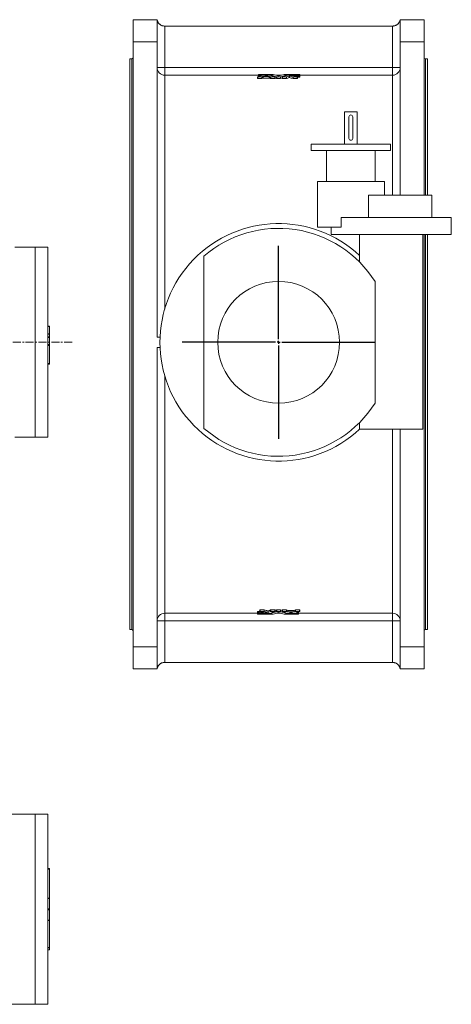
# Model space of a CAD drawing. Header units: millimetres. Extents: x -816 to 1206, y -323 to 1355.
# Tile 5 of 5: x 524 to 1206, y -200 to 1355. Entities that reach past the tile are written whole.
import ezdxf

# ---------------------------------------------------------------- set-up
doc = ezdxf.new("R2010")
doc.units = ezdxf.units.MM
doc.linetypes.add('CENTERX2', pattern=[20.32, 12.7, -2.54, 2.54, -2.54])
doc.layers.add('FORMAT', color=7, linetype='Continuous')

# ---------------------------------------------------------------- blocks, each defined once
blk = doc.blocks.new('SW_CENTERMARKSYMBOL_1')
at = {"layer": 'FORMAT', "color": 0}
for p, q in [((0, 5), (0, 152.5)), ((-5, 0), (-152.5, 0)), ((0, 0), (-2.5, 0)), ((0, 0), (0, 2.5)), ((0, 0), (0, -2.5)), ((0, 0), (2.5, 0)), ((5, 0), (152.5, 0)), ((0, -5), (0, -152.5))]:
    blk.add_line(p, q, dxfattribs=at)

msp = doc.modelspace()

# ---------------------------------------------------------------- linework, layer by layer
at = {"color": 7, "linetype": 'Continuous', "lineweight": 15}
for p, q in [((703.4, 1355), (741.4, 1355)), ((703.4, 1320.2), (703.4, 1355)), ((741.4, 1355), (741.4, 1320.2)), ((1125.4, 1355), (1163.4, 1355)), ((1125.4, 1320.2), (1125.4, 1355)), ((1163.4, 1355), (1163.4, 1320.2)), ((753.2, 1345), (753.4, 1345)), ((1113.4, 1345), (753.4, 1345)), ((1113.4, 1345), (1113.6, 1345)), ((703.4, 364.7), (703.4, 1320.2)), ((741.4, 853.5), (741.4, 1320.2)), ((1125.4, 1077.7), (1125.4, 1320.2)), ((1163.4, 1077.7), (1163.4, 1320.2)), ((701.4, 1293), (698.4, 1293)), ((698.4, 842.5), (698.4, 1293)), ((1168.4, 1293), (1165.4, 1293)), ((1168.4, 1077.7), (1168.4, 1293)), ((900, 1264.5), (900, 1262.1)), ((900.3, 1262), (900.3, 1264.5)), ((900.3, 1264.5), (906.7, 1264.5)), ((900.3, 1262), (906.7, 1262)), ((901.8, 1268), (901.8, 1268.6)), ((901.8, 1267.7), (901.8, 1268)), ((901.8, 1266.9), (901.8, 1267.6)), ((901.8, 1265.2), (901.8, 1266.9)), ((924.3, 1268.6), (902.1, 1268.6)), ((902.1, 1267.9), (920, 1267.9)), ((902.1, 1267.6), (902.1, 1267.9)), ((918.4, 1267.6), (902.1, 1267.6)), ((902.1, 1266.9), (905.9, 1266.9)), ((902.1, 1265.4), (902.1, 1266.9)), ((905.9, 1266.7), (905.9, 1266.9)), ((906.7, 1262), (906.7, 1264.5)), ((907, 1262.1), (907, 1264.5)), ((908.7, 1262.7), (908.7, 1265.2)), ((909, 1265.2), (918.7, 1265.2)), ((909, 1262.8), (909, 1265.2)), ((909, 1262.8), (918.7, 1262.8)), ((911.8, 1266.1), (915.9, 1266.1)), ((913.5, 1266.1), (913.5, 1266.9)), ((914.1, 1266.1), (914.1, 1266.9)), ((918.7, 1262.8), (918.7, 1265.2)), ((919, 1262.7), (919, 1265.2)), ((920, 1267.2), (920, 1267.9)), ((920.3, 1267.1), (920.3, 1267.9)), ((920.7, 1262.1), (920.7, 1264.5)), ((921, 1264.5), (927.3, 1264.5)), ((921, 1262), (921, 1264.5)), ((921, 1262), (927.3, 1262)), ((927.3, 1262), (927.3, 1264.5)), ((927.7, 1262.1), (927.7, 1264.5)), ((927.7, 1263.1), (930.3, 1262.1)), ((930.3, 1262.1), (930.3, 1264.5)), ((930.6, 1264.5), (936.2, 1264.5)), ((930.6, 1262), (930.6, 1264.5)), ((930.6, 1262), (936.2, 1262)), ((936.2, 1262), (936.2, 1264.5)), ((936.5, 1262.1), (936.5, 1264.5)), ((936.5, 1262.1), (939.1, 1263.1)), ((939.1, 1264.5), (939.1, 1262.1)), ((939.5, 1262), (939.5, 1264.5)), ((939.5, 1264.5), (945.8, 1264.5)), ((939.5, 1262), (945.8, 1262)), ((966.4, 1268.6), (942.5, 1268.6)), ((945.8, 1262), (945.8, 1264.5)), ((946.1, 1262.1), (946.1, 1264.5)), ((946.5, 1267.1), (946.5, 1267.9)), ((946.8, 1267.9), (966.4, 1267.9)), ((946.8, 1267.2), (946.8, 1267.9)), ((954.8, 1267.6), (948.4, 1267.6)), ((949.8, 1263.5), (949.8, 1265.9)), ((950.4, 1263.5), (950.4, 1265.9)), ((955.1, 1266.7), (955.1, 1267.6)), ((955.1, 1266.7), (955.1, 1267.6)), ((956.2, 1262.1), (956.2, 1264.5)), ((956.5, 1264.5), (962.8, 1264.5)), ((956.5, 1262), (956.5, 1264.5)), ((956.5, 1262), (962.8, 1262)), ((957.7, 1265.9), (957.7, 1266)), ((966.4, 1267.6), (960.3, 1267.6)), ((962.8, 1262), (962.8, 1264.5)), ((963.2, 1262.1), (963.2, 1264.5)), ((964.3, 1264.3), (964.3, 1266.8)), ((964.6, 1266.9), (966.4, 1266.9)), ((964.6, 1264.4), (964.6, 1266.9)), ((964.6, 1264.4), (966.4, 1264.4)), ((966.4, 1267.6), (966.4, 1267.9)), ((966.4, 1264.4), (966.4, 1266.9)), ((966.8, 1268), (966.8, 1268.6)), ((966.8, 1267.7), (966.8, 1268)), ((966.8, 1266.9), (966.8, 1267.6)), ((966.8, 1264.4), (966.8, 1266.9)), ((1037.4, 1209.5), (1037.4, 1158.5)), ((1057.4, 1209.5), (1037.4, 1209.5)), ((1044.4, 1201.5), (1044.4, 1167.5)), ((1050.4, 1167.5), (1050.4, 1201.5)), ((1057.4, 1158.5), (1057.4, 1209.5)), ((984.9, 1158.5), (984.9, 1148.5)), ((1109.9, 1158.5), (984.9, 1158.5)), ((1109.9, 1148.5), (1109.9, 1158.5)), ((1109.9, 1148.5), (984.9, 1148.5)), ((1008.9, 1148.5), (1008.9, 1099.5)), ((1085.9, 1099.5), (1085.9, 1148.5)), ((994.9, 1027.5), (994.9, 1099.5)), ((994.9, 1099.5), (1100.9, 1099.5)), ((1100.9, 1077.7), (1100.9, 1099.5)), ((1075.3, 1042.5), (1075.3, 1077.7)), ((1075.3, 1077.7), (1175.2, 1077.7)), ((1175.2, 1042.5), (1175.2, 1077.7)), ((1032.4, 1042.5), (1032.4, 1027.5)), ((1032.4, 1042.5), (1206.2, 1042.5)), ((1206.2, 1015.5), (1206.2, 1042.5)), ((994.9, 1027.5), (1032.4, 1027.5)), ((1016.2, 1027.5), (1016.2, 1015.5)), ((1016.2, 1015.5), (1206.2, 1015.5)), ((1061.2, 1015.5), (1061.2, 972.2)), ((1161.2, 708.5), (1161.2, 1015.5)), ((1163.4, 364.7), (1163.4, 1015.5)), ((1168.4, 842.5), (1168.4, 1015.5)), ((548.7, 995.5), (516.7, 995.5)), ((568.7, 995.5), (548.7, 995.5)), ((568.7, 995.5), (568.7, 695.5)), ((815.4, 981.4), (815.4, 709.5)), ((1085.7, 941.4), (1085.7, 749.5)), ((568.7, 871), (571.2, 871)), ((571.2, 871), (571.2, 870.4)), ((568.7, 858.5), (571.2, 858.5)), ((571.2, 870.4), (571.2, 859.1)), ((571.2, 859.1), (571.2, 858.5)), ((571.2, 858.5), (571.2, 858.1)), ((571.2, 858.1), (571.2, 853.9)), ((568.7, 853.9), (571.2, 853.9)), ((568.7, 841.4), (571.2, 841.4)), ((571.2, 853.9), (571.2, 853.3)), ((571.2, 853.3), (571.2, 842)), ((571.2, 842), (571.2, 841.4)), ((571.2, 841.4), (571.2, 840.5)), ((571.2, 840.5), (571.2, 811.9)), ((698.4, 392), (698.4, 842.5)), ((746.1, 853.5), (741.4, 853.5)), ((1168.4, 392), (1168.4, 842.5)), ((741.4, 364.7), (741.4, 837.5)), ((746.1, 837.5), (741.4, 837.5)), ((568.7, 811), (571.2, 811)), ((571.2, 811.9), (571.2, 811)), ((1061.2, 718.7), (1061.2, 708.5)), ((1061.2, 708.5), (1161.2, 708.5)), ((1125.4, 364.7), (1125.4, 708.5)), ((516.7, 695.5), (548.7, 695.5)), ((548.7, 695.5), (568.7, 695.5)), ((900, 420.5), (900, 418.1)), ((902.2, 420.6), (900.3, 420.6)), ((900.3, 420.6), (900.3, 418.1)), ((902.2, 420.6), (902.2, 418.1)), ((902.5, 420.6), (902.5, 418.1)), ((903.6, 422.9), (903.6, 420.4)), ((910.3, 422.9), (904, 422.9)), ((904, 422.9), (904, 420.5)), ((910.3, 420.5), (904, 420.5)), ((910.3, 422.9), (910.3, 420.5)), ((910.6, 422.9), (910.6, 420.4)), ((916.4, 421.5), (916.4, 419)), ((917, 421.5), (917, 419)), ((920.7, 422.9), (920.7, 420.4)), ((927.3, 422.9), (921, 422.9)), ((921, 422.9), (921, 420.5)), ((927.3, 420.5), (921, 420.5)), ((927.3, 422.9), (927.3, 420.5)), ((927.7, 420.4), (927.7, 422.9)), ((930.3, 422.9), (927.7, 421.9)), ((930.3, 422.9), (930.3, 420.4)), ((936.2, 422.9), (930.6, 422.9)), ((930.6, 422.9), (930.6, 420.5)), ((936.2, 420.5), (930.6, 420.5)), ((936.2, 422.9), (936.2, 420.5)), ((939.1, 421.9), (936.5, 422.9)), ((936.5, 422.9), (936.5, 420.4)), ((939.1, 422.9), (939.1, 420.4)), ((945.8, 422.9), (939.5, 422.9)), ((939.5, 422.9), (939.5, 420.5)), ((945.8, 420.5), (939.5, 420.5)), ((945.8, 422.9), (945.8, 420.5)), ((946.1, 422.9), (946.1, 420.4)), ((947.8, 422.2), (947.8, 419.7)), ((957.8, 422.2), (948.1, 422.2)), ((948.1, 422.2), (948.1, 419.7)), ((957.8, 422.2), (957.8, 419.7)), ((958.1, 422.2), (958.1, 419.7)), ((959.8, 422.9), (959.8, 420.4)), ((966.4, 422.9), (960.1, 422.9)), ((960.1, 422.9), (960.1, 420.5)), ((966.4, 420.5), (960.1, 420.5)), ((966.4, 422.9), (966.4, 420.5)), ((966.8, 420.4), (966.8, 422.9)), ((900, 417.3), (900, 418.1)), ((900, 417.3), (900, 417)), ((900, 416.4), (900, 417)), ((902.2, 418.1), (900.3, 418.1)), ((900.3, 417.3), (906.5, 417.3)), ((900.3, 417.3), (900.3, 417)), ((920, 417), (900.3, 417)), ((900.3, 416.4), (924.3, 416.4)), ((909.1, 419.1), (909.1, 418.9)), ((911.7, 418.2), (911.7, 417.3)), ((911.7, 418.2), (911.7, 417.4)), ((912, 417.3), (918.4, 417.3)), ((920, 417.7), (920, 417)), ((920.3, 417.8), (920.3, 417.1)), ((942.5, 416.4), (964.7, 416.4)), ((946.5, 417.8), (946.5, 417.1)), ((946.8, 417.7), (946.8, 417)), ((964.7, 417), (946.8, 417)), ((957.8, 419.7), (948.1, 419.7)), ((948.4, 417.3), (964.7, 417.3)), ((955, 418.8), (950.9, 418.8)), ((952.7, 418.8), (952.7, 418.1)), ((953.3, 418.8), (953.3, 418.1)), ((960.9, 418.3), (960.9, 418.1)), ((964.7, 418.1), (960.9, 418.1)), ((964.7, 419.6), (964.7, 418.1)), ((964.7, 417.3), (964.7, 417)), ((965, 419.7), (965, 418.1)), ((965, 417.3), (965, 418.1)), ((965, 417.3), (965, 417)), ((965, 416.4), (965, 417)), ((698.4, 392), (701.4, 392)), ((1165.4, 392), (1168.4, 392)), ((703.4, 330), (703.4, 364.7)), ((741.4, 364.7), (741.4, 330)), ((1125.4, 330), (1125.4, 364.7)), ((1163.4, 364.7), (1163.4, 330)), ((741.4, 330), (703.4, 330)), ((753.4, 340), (753.2, 340)), ((1113.4, 340), (753.4, 340)), ((1113.6, 340), (1113.4, 340)), ((1163.4, 330), (1125.4, 330)), ((548.7, 100.1), (461.2, 100.1)), ((568.7, 100.1), (548.7, 100.1)), ((568.7, 100.1), (568.7, -199.9)), ((568.7, 14.3), (571.2, 14.3)), ((571.2, 14.3), (571.2, 13.6)), ((571.2, 13.6), (571.2, -32.4)), ((571.2, -32.4), (571.2, -33)), ((571.2, -33), (571.2, -49.3)), ((571.2, -49.3), (571.2, -50.5)), ((571.2, -50.5), (571.2, -66.8)), ((571.2, -66.8), (571.2, -67.4)), ((571.2, -67.4), (571.2, -110.1)), ((568.7, -110.7), (571.2, -110.7)), ((568.7, -114.1), (571.2, -114.1)), ((571.2, -110.1), (571.2, -110.7)), ((571.2, -110.7), (571.2, -114.1)), ((571.2, -114.1), (571.2, -114.1)), ((461.2, -199.9), (548.7, -199.9)), ((548.7, -199.9), (568.7, -199.9))]:
    msp.add_line(p, q, dxfattribs=at)
at = {"color": 8, "linetype": 'Continuous', "lineweight": 0}
for p, q in [((753.4, 1345), (753.4, 1279.3)), ((1113.4, 1279.3), (1113.4, 1345)), ((741.4, 1320.2), (703.4, 1320.2)), ((1163.4, 1320.2), (1125.4, 1320.2)), ((701.4, 842.5), (701.4, 1293)), ((1165.4, 1077.7), (1165.4, 1293)), ((741.4, 1279.3), (753.4, 1279.3)), ((753.4, 1267.3), (753.4, 1279.3)), ((753.4, 1279.3), (1113.4, 1279.3)), ((1125.4, 1279.3), (1113.4, 1279.3)), ((1113.4, 1267.3), (1113.4, 1279.3)), ((753.4, 898), (753.4, 1267.3)), ((901.8, 1267.3), (753.4, 1267.3)), ((937.5, 1267.3), (929.3, 1267.3)), ((1113.4, 1267.3), (966.8, 1267.3)), ((1113.4, 1077.7), (1113.4, 1267.3)), ((1165.4, 842.5), (1165.4, 1015.5)), ((548.7, 995.5), (548.7, 695.5)), ((568.7, 870.4), (571.2, 870.4)), ((568.7, 859.1), (571.2, 859.1)), ((568.7, 858.1), (571.2, 858.1)), ((568.7, 853.3), (571.2, 853.3)), ((568.7, 842), (571.2, 842)), ((568.7, 840.5), (571.2, 840.5)), ((701.4, 392), (701.4, 842.5)), ((1165.4, 392), (1165.4, 842.5)), ((568.7, 811.9), (571.2, 811.9)), ((753.4, 417.6), (753.4, 793)), ((1113.4, 417.6), (1113.4, 708.5)), ((753.4, 405.6), (741.4, 405.6)), ((753.4, 417.6), (900, 417.6)), ((753.4, 405.6), (753.4, 417.6)), ((753.4, 405.6), (753.4, 340)), ((1113.4, 405.6), (753.4, 405.6)), ((929.3, 417.6), (937.5, 417.6)), ((965, 417.6), (1113.4, 417.6)), ((1113.4, 405.6), (1113.4, 417.6)), ((1113.4, 340), (1113.4, 405.6)), ((1113.4, 405.6), (1125.4, 405.6)), ((703.4, 364.7), (741.4, 364.7)), ((1125.4, 364.7), (1163.4, 364.7)), ((548.7, 100.1), (548.7, -199.9)), ((568.7, 13.6), (571.2, 13.6)), ((568.7, -32.4), (571.2, -32.4)), ((568.7, -33), (571.2, -33)), ((568.7, -49.3), (571.2, -49.3)), ((568.7, -50.5), (571.2, -50.5)), ((568.7, -66.8), (571.2, -66.8)), ((568.7, -67.4), (571.2, -67.4)), ((568.7, -110.1), (571.2, -110.1)), ((568.7, -114.1), (571.2, -114.1))]:
    msp.add_line(p, q, dxfattribs=at)
at = {"color": 7, "linetype": 'Continuous', "lineweight": 15}
msp.add_circle((933.4, 845.5), 96.2, dxfattribs=at)
for centre, radius, start, end in [((701.4, 1295), 2, 270, 0), ((1165.4, 1295), 2, 180, 270), ((1047.4, 1201.5), 3, 0, 180), ((1047.4, 1167.5), 3, 180, 0), ((933.4, 845.5), 187.5, 47.0312, 313.0577), ((933.4, 845.5), 180, 32.2176, 130.9618), ((933.4, 845.5), 180, 229.0382, 327.7824), ((701.4, 390), 2, 0, 90), ((1165.4, 390), 2, 90, 180)]:
    msp.add_arc(centre, radius, start, end, dxfattribs=at)
at = {"color": 8, "linetype": 'Continuous', "lineweight": 0}
for centre, start, end in [((753.4, 1279.3), 180.0432, 270.0431), ((1113.4, 1279.3), 269.9569, 359.9568), ((753.4, 405.6), 89.9569, 179.9568), ((1113.4, 405.6), 0.0432, 90.0431)]:
    msp.add_arc(centre, 12, start, end, dxfattribs=at)
at = {"color": 7, "linetype": 'Continuous', "lineweight": 15}
for points, knots in [([(753.2, 1345), (753, 1345), (752.2, 1345), (751, 1345.2), (749.5, 1345.5), (748, 1346.1), (746.7, 1346.9), (745.6, 1347.7), (744.6, 1348.6), (743.7, 1349.6), (742.8, 1350.9), (742.1, 1352.3), (741.7, 1353.5), (741.5, 1354.3), (741.4, 1354.7), (741.4, 1354.9), (741.4, 1355), (741.4, 1355)], [0, 0, 0, 0, 0.035856, 0.105248, 0.174682, 0.257216, 0.339845, 0.411911, 0.484225, 0.556388, 0.657888, 0.759738, 0.86125, 0.909112, 0.95671, 0.97839, 1, 1, 1, 1]), ([(1125.4, 1355), (1125.4, 1355), (1125.4, 1354.9), (1125.4, 1354.7), (1125.3, 1354.3), (1125.1, 1353.5), (1124.6, 1352.3), (1123.9, 1350.9), (1123.1, 1349.6), (1122.2, 1348.6), (1121.2, 1347.7), (1120.1, 1346.9), (1118.8, 1346.1), (1117.3, 1345.5), (1115.8, 1345.2), (1114.6, 1345), (1113.8, 1345), (1113.6, 1345)], [0, 0, 0, 0, 0.02161, 0.04329, 0.090888, 0.13875, 0.240262, 0.342112, 0.443612, 0.515775, 0.588089, 0.660155, 0.742784, 0.825318, 0.894752, 0.964144, 1, 1, 1, 1]), ([(900, 1264.6), (900, 1264.6), (900, 1264.6), (900, 1264.6), (900, 1264.5), (900, 1264.5), (900.1, 1264.5), (900.1, 1264.5), (900.2, 1264.5), (900.3, 1264.5), (900.3, 1264.5), (900.3, 1264.5)], [0, 0, 0, 0, 0.085192, 0.168055, 0.250741, 0.375137, 0.501079, 0.624589, 0.750839, 0.873357, 1, 1, 1, 1]), ([(900, 1262.1), (900, 1262.1), (900, 1262.1), (900, 1262.1), (900.1, 1262.1), (900.1, 1262), (900.2, 1262), (900.3, 1262), (900.3, 1262), (900.3, 1262)], [0, 0, 0, 0, 0.040756, 0.200676, 0.360564, 0.520482, 0.680366, 0.837536, 1, 1, 1, 1]), ([(902.1, 1268.6), (902.1, 1268.6), (902.1, 1268.6), (902, 1268.6), (901.9, 1268.6), (901.9, 1268.6), (901.8, 1268.6), (901.8, 1268.6), (901.8, 1268.6), (901.8, 1268.6)], [0, 0, 0, 0, 0.08445, 0.167346, 0.250043, 0.499128, 0.748772, 0.872163, 1, 1, 1, 1]), ([(901.8, 1268), (901.8, 1268), (901.8, 1268), (901.8, 1267.9), (901.8, 1267.9), (901.9, 1267.9), (902, 1267.9), (902, 1267.9), (902.1, 1267.9), (902.1, 1267.9)], [0, 0, 0, 0, 0.084939, 0.168283, 0.251364, 0.501001, 0.750078, 0.87364, 1, 1, 1, 1]), ([(902.1, 1267.6), (902.1, 1267.6), (902.1, 1267.6), (902, 1267.6), (901.9, 1267.6), (901.9, 1267.6), (901.8, 1267.6), (901.8, 1267.6), (901.8, 1267.6), (901.8, 1267.6)], [0, 0, 0, 0, 0.08445, 0.167346, 0.250043, 0.499128, 0.748772, 0.872163, 1, 1, 1, 1]), ([(901.8, 1266.9), (901.8, 1266.9), (901.8, 1266.9), (901.8, 1266.9), (901.8, 1266.9), (901.9, 1266.9), (902, 1266.9), (902, 1266.9), (902.1, 1266.9), (902.1, 1266.9)], [0, 0, 0, 0, 0.084939, 0.168283, 0.251364, 0.501001, 0.750078, 0.87364, 1, 1, 1, 1]), ([(905.9, 1266.9), (905.9, 1266.9), (906, 1266.9), (906, 1266.8), (906.1, 1266.8), (906.1, 1266.8), (906.2, 1266.8), (906.2, 1266.8), (906.2, 1266.8), (906.2, 1266.8), (906.2, 1266.8), (906.2, 1266.8)], [0, 0, 0, 0, 0.08415, 0.166568, 0.249395, 0.372726, 0.499155, 0.623492, 0.749572, 0.87333, 1, 1, 1, 1]), ([(906.7, 1264.5), (906.7, 1264.5), (906.7, 1264.5), (906.8, 1264.5), (906.8, 1264.5), (906.9, 1264.5), (906.9, 1264.5), (907, 1264.5), (907, 1264.5)], [0, 0, 0, 0, 0.127286, 0.251233, 0.37451, 0.499832, 0.747719, 1, 1, 1, 1]), ([(908.7, 1265.2), (908.7, 1265.2), (908.7, 1265.2), (908.7, 1265.2), (908.8, 1265.2), (908.8, 1265.2), (908.9, 1265.2), (909, 1265.2), (909, 1265.2)], [0, 0, 0, 0, 0.1278775, 0.2522771, 0.3758413, 0.501265, 0.7487743, 1, 1, 1, 1]), ([(911.4, 1266.2), (911.4, 1266.2), (911.4, 1266.2), (911.4, 1266.2), (911.5, 1266.2), (911.5, 1266.1), (911.6, 1266.1), (911.7, 1266.1), (911.7, 1266.1), (911.8, 1266.1)], [0, 0, 0, 0, 0.040684, 0.201063, 0.361273, 0.521308, 0.681074, 0.837958, 1, 1, 1, 1]), ([(913.5, 1266.9), (913.6, 1266.9), (913.6, 1266.9), (913.7, 1266.9), (913.8, 1266.9), (913.9, 1266.9), (913.9, 1266.9), (914, 1266.9), (914, 1266.9), (914.1, 1266.9), (914.1, 1266.9), (914.1, 1266.9)], [0, 0, 0, 0, 0.25, 0.25, 0.5, 0.5, 0.625, 0.625, 0.75, 0.75, 1, 1, 1, 1]), ([(916.2, 1266.2), (916.3, 1266.2), (916.2, 1266.2), (916.1, 1266.1), (916, 1266.1), (915.9, 1266.1)], [0, 0, 0, 0, 0.5, 0.5, 1, 1, 1, 1]), ([(918.7, 1267.6), (918.7, 1267.6), (918.6, 1267.6), (918.6, 1267.6), (918.6, 1267.6), (918.5, 1267.6), (918.5, 1267.6), (918.4, 1267.6), (918.4, 1267.6)], [0, 0, 0, 0, 0.127877, 0.252277, 0.375841, 0.501265, 0.748774, 1, 1, 1, 1]), ([(918.7, 1265.2), (918.7, 1265.2), (918.7, 1265.2), (918.8, 1265.2), (918.8, 1265.2), (918.9, 1265.2), (918.9, 1265.2), (919, 1265.2), (919, 1265.2)], [0, 0, 0, 0, 0.127286, 0.251233, 0.37451, 0.499832, 0.747719, 1, 1, 1, 1]), ([(920, 1267.9), (920, 1267.9), (920, 1267.9), (920.1, 1267.9), (920.1, 1267.9), (920.2, 1267.9), (920.2, 1267.9), (920.2, 1267.9), (920.3, 1267.9)], [0, 0, 0, 0, 0.127286, 0.251233, 0.37451, 0.499832, 0.747719, 1, 1, 1, 1]), ([(920.7, 1264.5), (920.7, 1264.5), (920.7, 1264.5), (920.7, 1264.5), (920.8, 1264.5), (920.8, 1264.5), (920.9, 1264.5), (921, 1264.5), (921, 1264.5)], [0, 0, 0, 0, 0.127877, 0.252277, 0.375841, 0.501265, 0.748774, 1, 1, 1, 1]), ([(924.6, 1268.6), (924.6, 1268.6), (924.6, 1268.6), (924.6, 1268.6), (924.5, 1268.6), (924.5, 1268.6), (924.4, 1268.6), (924.3, 1268.6), (924.3, 1268.6)], [0, 0, 0, 0, 0.127877, 0.252277, 0.375841, 0.501265, 0.748774, 1, 1, 1, 1]), ([(927.3, 1264.5), (927.3, 1264.5), (927.4, 1264.5), (927.4, 1264.5), (927.5, 1264.5), (927.5, 1264.5), (927.6, 1264.5), (927.6, 1264.5), (927.7, 1264.5), (927.7, 1264.6), (927.6, 1264.6), (927.6, 1264.6)], [0, 0, 0, 0, 0.0841501, 0.1665676, 0.2493955, 0.3727257, 0.4991545, 0.6234916, 0.749572, 0.8733297, 1, 1, 1, 1]), ([(927.3, 1262), (927.4, 1262), (927.4, 1262), (927.5, 1262), (927.5, 1262), (927.6, 1262.1), (927.6, 1262.1), (927.7, 1262.1), (927.7, 1262.1), (927.7, 1262.1)], [0, 0, 0, 0, 0.162266, 0.321209, 0.483662, 0.640926, 0.800708, 0.960259, 1, 1, 1, 1]), ([(930.3, 1264.5), (930.3, 1264.5), (930.3, 1264.5), (930.4, 1264.5), (930.4, 1264.5), (930.5, 1264.5), (930.5, 1264.5), (930.6, 1264.5), (930.6, 1264.5)], [0, 0, 0, 0, 0.127877, 0.252277, 0.375841, 0.501265, 0.748774, 1, 1, 1, 1]), ([(933.7, 1266.1), (933.7, 1266.1), (933.7, 1266.1), (933.6, 1266.1), (933.6, 1266.1), (933.6, 1266.1), (933.5, 1266.1), (933.4, 1266.1), (933.3, 1266.1), (933.2, 1266.1), (933.1, 1266.1), (933.1, 1266.1), (933.1, 1266.1)], [0, 0, 0, 0, 0.063605, 0.125714, 0.187645, 0.250728, 0.374071, 0.500241, 0.623463, 0.749754, 0.873444, 1, 1, 1, 1]), ([(936.2, 1264.5), (936.2, 1264.5), (936.2, 1264.5), (936.3, 1264.5), (936.3, 1264.5), (936.4, 1264.5), (936.4, 1264.5), (936.4, 1264.5), (936.5, 1264.5)], [0, 0, 0, 0, 0.127286, 0.251233, 0.37451, 0.499832, 0.747719, 1, 1, 1, 1]), ([(939.2, 1264.6), (939.2, 1264.6), (939.1, 1264.6), (939.1, 1264.6), (939.1, 1264.5), (939.2, 1264.5), (939.2, 1264.5), (939.2, 1264.5), (939.3, 1264.5), (939.4, 1264.5), (939.4, 1264.5), (939.5, 1264.5)], [0, 0, 0, 0, 0.085192, 0.168055, 0.250741, 0.375137, 0.501079, 0.624589, 0.750839, 0.873357, 1, 1, 1, 1]), ([(939.1, 1262.1), (939.1, 1262.1), (939.1, 1262.1), (939.2, 1262.1), (939.2, 1262.1), (939.2, 1262), (939.3, 1262), (939.4, 1262), (939.4, 1262), (939.5, 1262)], [0, 0, 0, 0, 0.040756, 0.200676, 0.360566, 0.520482, 0.680365, 0.83754, 1, 1, 1, 1]), ([(942.5, 1268.6), (942.5, 1268.6), (942.4, 1268.6), (942.4, 1268.6), (942.3, 1268.6), (942.3, 1268.6), (942.2, 1268.6), (942.2, 1268.6), (942.2, 1268.6)], [0, 0, 0, 0, 0.1272863, 0.2512327, 0.3745101, 0.4998323, 0.7477194, 1, 1, 1, 1]), ([(945.8, 1264.5), (945.8, 1264.5), (945.8, 1264.5), (945.9, 1264.5), (945.9, 1264.5), (946, 1264.5), (946.1, 1264.5), (946.1, 1264.5), (946.1, 1264.5)], [0, 0, 0, 0, 0.127286, 0.251233, 0.37451, 0.499832, 0.747719, 1, 1, 1, 1]), ([(946.5, 1267.9), (946.5, 1267.9), (946.5, 1267.9), (946.6, 1267.9), (946.6, 1267.9), (946.7, 1267.9), (946.7, 1267.9), (946.8, 1267.9), (946.8, 1267.9)], [0, 0, 0, 0, 0.127877, 0.252277, 0.375841, 0.501265, 0.748774, 1, 1, 1, 1]), ([(948.4, 1267.6), (948.4, 1267.6), (948.4, 1267.6), (948.3, 1267.6), (948.3, 1267.6), (948.2, 1267.6), (948.2, 1267.6), (948.1, 1267.6), (948.1, 1267.6)], [0, 0, 0, 0, 0.1272863, 0.2512327, 0.3745101, 0.4998323, 0.7477194, 1, 1, 1, 1]), ([(949.8, 1265.9), (949.8, 1265.9), (949.9, 1265.9), (949.9, 1266), (949.9, 1266), (950, 1266), (950.1, 1266), (950.2, 1266), (950.3, 1266), (950.4, 1266), (950.4, 1266), (950.4, 1265.9)], [0, 0, 0, 0, 0.084372, 0.16703, 0.250653, 0.374092, 0.500332, 0.623606, 0.749885, 0.873143, 1, 1, 1, 1]), ([(949.8, 1263.5), (949.9, 1263.5), (949.9, 1263.5), (950, 1263.5), (950, 1263.5), (950.1, 1263.5), (950.2, 1263.5), (950.2, 1263.5), (950.3, 1263.5), (950.3, 1263.5), (950.4, 1263.5), (950.4, 1263.5)], [0, 0, 0, 0, 0.25, 0.25, 0.5, 0.5, 0.625, 0.625, 0.75, 0.75, 1, 1, 1, 1]), ([(952.5, 1266.7), (952.5, 1266.7), (952.5, 1266.7), (952.4, 1266.7), (952.4, 1266.7), (952.3, 1266.7), (952.2, 1266.7), (952.2, 1266.7), (952.2, 1266.7), (952.2, 1266.7), (952.2, 1266.7), (952.2, 1266.7)], [0, 0, 0, 0, 0.084146, 0.166592, 0.249393, 0.372734, 0.499169, 0.623507, 0.749581, 0.873464, 1, 1, 1, 1]), ([(959.9, 1267.6), (959.9, 1267.6), (959.9, 1267.6), (959.9, 1267.5), (959.9, 1267.4), (959.7, 1267.4), (959.4, 1267.2), (958.8, 1267.1), (957.9, 1267), (956.7, 1266.8), (955.4, 1266.7), (954.2, 1266.7), (953.4, 1266.7), (952.9, 1266.7), (952.6, 1266.7), (952.5, 1266.7)], [0, 0, 0, 0, 0.031399, 0.062757, 0.12542, 0.188186, 0.250875, 0.376027, 0.50104, 0.625904, 0.750636, 0.875288, 0.937642, 0.968806, 1, 1, 1, 1]), ([(955.1, 1267.6), (955.1, 1267.6), (955.1, 1267.6), (955.1, 1267.6), (955.1, 1267.6), (955.1, 1267.6), (955, 1267.6), (955, 1267.6), (954.9, 1267.6), (954.8, 1267.6), (954.8, 1267.6), (954.8, 1267.6)], [0, 0, 0, 0, 0.085192, 0.168055, 0.250741, 0.375137, 0.501079, 0.624589, 0.750839, 0.873357, 1, 1, 1, 1]), ([(956.2, 1264.5), (956.2, 1264.5), (956.3, 1264.5), (956.3, 1264.5), (956.4, 1264.5), (956.4, 1264.5), (956.5, 1264.5), (956.5, 1264.5)], [0, 0, 0, 0, 0.16942, 0.334854, 0.500857, 0.748061, 1, 1, 1, 1]), ([(957.6, 1265.9), (957.6, 1265.9), (957.5, 1265.9), (957.5, 1265.9), (957.5, 1266), (957.5, 1266), (957.6, 1266), (957.6, 1266), (957.7, 1266), (957.7, 1266), (957.7, 1266)], [0, 0, 0, 0, 0.084599, 0.167613, 0.250707, 0.499908, 0.623705, 0.750275, 0.872996, 1, 1, 1, 1]), ([(957.7, 1266), (957.9, 1266), (958.2, 1266), (958.7, 1266.1), (959.2, 1266.1), (959.9, 1266.2), (960.7, 1266.2), (961.5, 1266.3), (962.3, 1266.5), (962.9, 1266.6), (963.3, 1266.6), (963.6, 1266.7), (964, 1266.7), (964.2, 1266.8), (964.3, 1266.8)], [0, 0, 0, 0, 0.06241, 0.124794, 0.185628, 0.249673, 0.374743, 0.49951, 0.624511, 0.749606, 0.79962, 0.849739, 0.924359, 1, 1, 1, 1]), ([(960.3, 1267.6), (960.3, 1267.6), (960.2, 1267.6), (960.2, 1267.6), (960.1, 1267.6), (960, 1267.6), (960, 1267.6), (959.9, 1267.6), (959.9, 1267.6), (959.9, 1267.6)], [0, 0, 0, 0, 0.084442, 0.167323, 0.250064, 0.499117, 0.748742, 0.872291, 1, 1, 1, 1]), ([(962.8, 1264.5), (962.9, 1264.5), (962.9, 1264.5), (962.9, 1264.5), (963, 1264.5), (963.1, 1264.5), (963.1, 1264.5), (963.2, 1264.5), (963.2, 1264.6), (963.1, 1264.6), (963.1, 1264.6), (963.1, 1264.6)], [0, 0, 0, 0, 0.084159, 0.166442, 0.249407, 0.373419, 0.499261, 0.624241, 0.749671, 0.874241, 1, 1, 1, 1]), ([(962.8, 1262), (962.9, 1262), (962.9, 1262), (963, 1262), (963.1, 1262), (963.1, 1262.1), (963.2, 1262.1), (963.2, 1262.1), (963.2, 1262.1)], [0, 0, 0, 0, 0.171744, 0.338833, 0.509336, 0.67675, 0.84588, 1, 1, 1, 1]), ([(963.2, 1264.1), (963.3, 1264.1), (963.7, 1264.2), (964.1, 1264.3), (964.3, 1264.3)], [0, 0, 0, 0, 0.276329, 1, 1, 1, 1]), ([(964.3, 1266.8), (964.3, 1266.8), (964.3, 1266.8), (964.4, 1266.8), (964.4, 1266.8), (964.5, 1266.9), (964.6, 1266.9), (964.6, 1266.9)], [0, 0, 0, 0, 0.1694615, 0.334663, 0.500959, 0.748615, 1, 1, 1, 1]), ([(966.8, 1268.6), (966.8, 1268.6), (966.8, 1268.6), (966.8, 1268.6), (966.7, 1268.6), (966.7, 1268.6), (966.6, 1268.6), (966.5, 1268.6), (966.5, 1268.6), (966.4, 1268.6)], [0, 0, 0, 0, 0.084939, 0.168283, 0.251364, 0.501001, 0.750078, 0.87364, 1, 1, 1, 1]), ([(966.4, 1267.9), (966.5, 1267.9), (966.5, 1267.9), (966.5, 1267.9), (966.6, 1267.9), (966.7, 1267.9), (966.7, 1267.9), (966.8, 1267.9), (966.8, 1268), (966.8, 1268)], [0, 0, 0, 0, 0.08445, 0.167346, 0.250043, 0.499128, 0.748772, 0.872163, 1, 1, 1, 1]), ([(966.8, 1267.6), (966.8, 1267.6), (966.8, 1267.6), (966.8, 1267.6), (966.7, 1267.6), (966.7, 1267.6), (966.6, 1267.6), (966.5, 1267.6), (966.5, 1267.6), (966.4, 1267.6)], [0, 0, 0, 0, 0.084939, 0.168283, 0.251364, 0.501001, 0.750078, 0.87364, 1, 1, 1, 1]), ([(966.4, 1266.9), (966.5, 1266.9), (966.5, 1266.9), (966.5, 1266.9), (966.6, 1266.9), (966.7, 1266.9), (966.7, 1266.9), (966.8, 1266.9), (966.8, 1266.9), (966.8, 1266.9)], [0, 0, 0, 0, 0.0844502, 0.1673465, 0.2500431, 0.4991279, 0.7487717, 0.8721631, 1, 1, 1, 1]), ([(966.4, 1264.4), (966.5, 1264.4), (966.5, 1264.4), (966.6, 1264.4), (966.6, 1264.4), (966.7, 1264.4), (966.8, 1264.4), (966.8, 1264.4)], [0, 0, 0, 0, 0.25, 0.25, 0.5, 0.5, 1, 1, 1, 1]), ([(900.3, 420.6), (900.3, 420.6), (900.3, 420.6), (900.2, 420.6), (900.1, 420.6), (900.1, 420.6), (900, 420.5), (900, 420.5)], [0, 0, 0, 0, 0.25, 0.25, 0.5, 0.5, 1, 1, 1, 1]), ([(903.6, 420.8), (903.5, 420.8), (903.1, 420.7), (902.7, 420.7), (902.5, 420.6)], [0, 0, 0, 0, 0.276329, 1, 1, 1, 1]), ([(904, 422.9), (903.9, 422.9), (903.9, 422.9), (903.8, 422.9), (903.7, 422.9), (903.7, 422.9), (903.6, 422.9), (903.6, 422.9), (903.6, 422.9)], [0, 0, 0, 0, 0.171744, 0.338833, 0.509336, 0.67675, 0.84588, 1, 1, 1, 1]), ([(904, 420.5), (903.9, 420.5), (903.9, 420.5), (903.8, 420.5), (903.8, 420.4), (903.7, 420.4), (903.7, 420.4), (903.6, 420.4), (903.6, 420.4), (903.6, 420.4), (903.7, 420.4), (903.7, 420.4)], [0, 0, 0, 0, 0.084159, 0.166442, 0.249407, 0.373419, 0.499261, 0.624241, 0.749671, 0.874241, 1, 1, 1, 1]), ([(910.6, 420.4), (910.6, 420.4), (910.5, 420.4), (910.5, 420.4), (910.4, 420.4), (910.4, 420.5), (910.3, 420.5), (910.3, 420.5)], [0, 0, 0, 0, 0.16942, 0.334854, 0.500857, 0.748061, 1, 1, 1, 1]), ([(917, 421.5), (916.9, 421.5), (916.9, 421.5), (916.8, 421.5), (916.7, 421.5), (916.7, 421.5), (916.6, 421.5), (916.6, 421.5), (916.5, 421.5), (916.5, 421.5), (916.4, 421.5), (916.4, 421.5)], [0, 0, 0, 0, 0.25, 0.25, 0.5, 0.5, 0.625, 0.625, 0.75, 0.75, 1, 1, 1, 1]), ([(921, 420.5), (921, 420.5), (920.9, 420.5), (920.9, 420.5), (920.9, 420.4), (920.8, 420.4), (920.7, 420.4), (920.7, 420.4), (920.7, 420.4)], [0, 0, 0, 0, 0.127286, 0.251233, 0.37451, 0.499832, 0.747719, 1, 1, 1, 1]), ([(927.7, 422.9), (927.7, 422.9), (927.7, 422.9), (927.6, 422.9), (927.6, 422.9), (927.5, 422.9), (927.5, 422.9), (927.4, 422.9), (927.4, 422.9), (927.3, 422.9)], [0, 0, 0, 0, 0.040756, 0.200676, 0.360566, 0.520482, 0.680365, 0.83754, 1, 1, 1, 1]), ([(927.6, 420.4), (927.6, 420.4), (927.6, 420.4), (927.7, 420.4), (927.7, 420.4), (927.6, 420.4), (927.6, 420.4), (927.5, 420.4), (927.5, 420.4), (927.4, 420.5), (927.4, 420.5), (927.3, 420.5)], [0, 0, 0, 0, 0.0851925, 0.1680552, 0.2507412, 0.3751375, 0.5010794, 0.6245893, 0.7508389, 0.8733573, 1, 1, 1, 1]), ([(930.6, 420.5), (930.6, 420.5), (930.6, 420.5), (930.5, 420.5), (930.5, 420.4), (930.4, 420.4), (930.4, 420.4), (930.3, 420.4), (930.3, 420.4)], [0, 0, 0, 0, 0.127286, 0.251233, 0.37451, 0.499832, 0.747719, 1, 1, 1, 1]), ([(936.5, 420.4), (936.5, 420.4), (936.4, 420.4), (936.4, 420.4), (936.4, 420.4), (936.3, 420.4), (936.3, 420.5), (936.2, 420.5), (936.2, 420.5)], [0, 0, 0, 0, 0.127877, 0.252277, 0.375841, 0.501265, 0.748774, 1, 1, 1, 1]), ([(939.5, 422.9), (939.4, 422.9), (939.4, 422.9), (939.3, 422.9), (939.2, 422.9), (939.2, 422.9), (939.2, 422.9), (939.1, 422.9), (939.1, 422.9), (939.1, 422.9)], [0, 0, 0, 0, 0.162266, 0.321209, 0.483662, 0.640926, 0.800708, 0.960259, 1, 1, 1, 1]), ([(939.5, 420.5), (939.4, 420.5), (939.4, 420.5), (939.4, 420.5), (939.3, 420.4), (939.2, 420.4), (939.2, 420.4), (939.2, 420.4), (939.1, 420.4), (939.1, 420.4), (939.2, 420.4), (939.2, 420.4)], [0, 0, 0, 0, 0.0841501, 0.1665676, 0.2493955, 0.3727257, 0.4991545, 0.6234916, 0.749572, 0.8733297, 1, 1, 1, 1]), ([(946.1, 420.4), (946.1, 420.4), (946.1, 420.4), (946, 420.4), (946, 420.4), (946, 420.4), (945.9, 420.5), (945.8, 420.5), (945.8, 420.5)], [0, 0, 0, 0, 0.127877, 0.252277, 0.375841, 0.501265, 0.748774, 1, 1, 1, 1]), ([(960.1, 420.5), (960.1, 420.5), (960.1, 420.5), (960, 420.5), (960, 420.4), (959.9, 420.4), (959.9, 420.4), (959.8, 420.4), (959.8, 420.4)], [0, 0, 0, 0, 0.127286, 0.251233, 0.37451, 0.499832, 0.747719, 1, 1, 1, 1]), ([(966.8, 422.9), (966.8, 422.9), (966.8, 422.9), (966.8, 422.9), (966.7, 422.9), (966.7, 422.9), (966.6, 422.9), (966.5, 422.9), (966.5, 422.9), (966.4, 422.9)], [0, 0, 0, 0, 0.040756, 0.200676, 0.360564, 0.520482, 0.680366, 0.837536, 1, 1, 1, 1]), ([(966.7, 420.4), (966.8, 420.4), (966.8, 420.4), (966.8, 420.4), (966.8, 420.4), (966.8, 420.4), (966.7, 420.4), (966.7, 420.4), (966.6, 420.4), (966.5, 420.5), (966.5, 420.5), (966.4, 420.5)], [0, 0, 0, 0, 0.085192, 0.168055, 0.250741, 0.375137, 0.501079, 0.624589, 0.750839, 0.873357, 1, 1, 1, 1]), ([(900.3, 418.1), (900.3, 418.1), (900.3, 418.1), (900.3, 418.1), (900.2, 418.1), (900.1, 418.1), (900, 418.1), (900, 418.1), (900, 418.1), (900, 418.1)], [0, 0, 0, 0, 0.08445, 0.167346, 0.250043, 0.499128, 0.748772, 0.872163, 1, 1, 1, 1]), ([(900, 417.3), (900, 417.3), (900, 417.3), (900, 417.3), (900.1, 417.3), (900.1, 417.3), (900.2, 417.3), (900.3, 417.3), (900.3, 417.3), (900.3, 417.3)], [0, 0, 0, 0, 0.084939, 0.168283, 0.251364, 0.501001, 0.750078, 0.87364, 1, 1, 1, 1]), ([(900.3, 417), (900.3, 417), (900.3, 417), (900.3, 417), (900.2, 417), (900.1, 417), (900, 417), (900, 417), (900, 417), (900, 417)], [0, 0, 0, 0, 0.08445, 0.167346, 0.250043, 0.499128, 0.748772, 0.872163, 1, 1, 1, 1]), ([(900, 416.4), (900, 416.4), (900, 416.4), (900, 416.4), (900.1, 416.4), (900.1, 416.4), (900.2, 416.4), (900.3, 416.4), (900.3, 416.4), (900.3, 416.4)], [0, 0, 0, 0, 0.084939, 0.168283, 0.251364, 0.501001, 0.750078, 0.87364, 1, 1, 1, 1]), ([(902.5, 418.1), (902.5, 418.1), (902.5, 418.1), (902.4, 418.1), (902.4, 418.1), (902.3, 418.1), (902.2, 418.1), (902.2, 418.1)], [0, 0, 0, 0, 0.169461, 0.334663, 0.500959, 0.748615, 1, 1, 1, 1]), ([(909.1, 418.9), (908.9, 418.9), (908.5, 418.9), (908, 418.9), (907.5, 418.8), (906.9, 418.8), (906.1, 418.7), (905.2, 418.6), (904.4, 418.5), (903.9, 418.4), (903.4, 418.3), (903.1, 418.3), (902.8, 418.2), (902.6, 418.1), (902.5, 418.1)], [0, 0, 0, 0, 0.06241, 0.124794, 0.185628, 0.249673, 0.374743, 0.49951, 0.624511, 0.749606, 0.79962, 0.849739, 0.924359, 1, 1, 1, 1]), ([(906.5, 417.3), (906.5, 417.3), (906.6, 417.3), (906.6, 417.3), (906.7, 417.3), (906.8, 417.3), (906.8, 417.3), (906.8, 417.3), (906.8, 417.3), (906.8, 417.3)], [0, 0, 0, 0, 0.084442, 0.167323, 0.250064, 0.499117, 0.748742, 0.872291, 1, 1, 1, 1]), ([(906.8, 417.3), (906.8, 417.4), (906.8, 417.4), (906.9, 417.4), (906.9, 417.5), (907.1, 417.6), (907.4, 417.7), (908, 417.8), (908.9, 418), (910.1, 418.1), (911.4, 418.2), (912.6, 418.2), (913.4, 418.3), (913.9, 418.3), (914.2, 418.3), (914.3, 418.3)], [0, 0, 0, 0, 0.0313992, 0.0627575, 0.1254203, 0.1881863, 0.2508752, 0.3760268, 0.5010396, 0.6259037, 0.7506364, 0.8752876, 0.9376423, 0.9688062, 1, 1, 1, 1]), ([(909.2, 419), (909.2, 419), (909.2, 419), (909.3, 419), (909.3, 419), (909.3, 419), (909.2, 419), (909.2, 419), (909.1, 418.9), (909.1, 418.9), (909.1, 418.9)], [0, 0, 0, 0, 0.084599, 0.167613, 0.250707, 0.499908, 0.623705, 0.750275, 0.872996, 1, 1, 1, 1]), ([(911.7, 417.4), (911.7, 417.3), (911.7, 417.3), (911.7, 417.3), (911.7, 417.3), (911.7, 417.3), (911.8, 417.3), (911.8, 417.3), (911.9, 417.3), (911.9, 417.3), (912, 417.3), (912, 417.3)], [0, 0, 0, 0, 0.0851925, 0.1680552, 0.2507412, 0.3751375, 0.5010794, 0.6245893, 0.7508389, 0.8733573, 1, 1, 1, 1]), ([(914.3, 418.3), (914.3, 418.3), (914.3, 418.3), (914.4, 418.3), (914.4, 418.3), (914.5, 418.3), (914.5, 418.2), (914.6, 418.2), (914.6, 418.2), (914.6, 418.2), (914.6, 418.2), (914.6, 418.2)], [0, 0, 0, 0, 0.084146, 0.166592, 0.249393, 0.372734, 0.499169, 0.623507, 0.749581, 0.873464, 1, 1, 1, 1]), ([(917, 419), (916.9, 419), (916.9, 419), (916.9, 419), (916.8, 419), (916.8, 419), (916.7, 419), (916.6, 419), (916.5, 419), (916.4, 419), (916.4, 419), (916.4, 419)], [0, 0, 0, 0, 0.084372, 0.16703, 0.250653, 0.374092, 0.500332, 0.623606, 0.749885, 0.873143, 1, 1, 1, 1]), ([(918.4, 417.3), (918.4, 417.3), (918.4, 417.3), (918.5, 417.3), (918.5, 417.3), (918.6, 417.3), (918.6, 417.3), (918.6, 417.3), (918.7, 417.3)], [0, 0, 0, 0, 0.127286, 0.251233, 0.37451, 0.499832, 0.747719, 1, 1, 1, 1]), ([(920.3, 417.1), (920.3, 417.1), (920.2, 417), (920.2, 417), (920.2, 417), (920.1, 417), (920.1, 417), (920, 417), (920, 417)], [0, 0, 0, 0, 0.127877, 0.252277, 0.375841, 0.501265, 0.748774, 1, 1, 1, 1]), ([(924.3, 416.4), (924.3, 416.4), (924.4, 416.4), (924.4, 416.4), (924.4, 416.4), (924.5, 416.4), (924.6, 416.4), (924.6, 416.4), (924.6, 416.4)], [0, 0, 0, 0, 0.127286, 0.251233, 0.37451, 0.499832, 0.747719, 1, 1, 1, 1]), ([(933.1, 418.8), (933.1, 418.8), (933.1, 418.8), (933.1, 418.8), (933.2, 418.8), (933.2, 418.8), (933.3, 418.9), (933.4, 418.9), (933.5, 418.9), (933.6, 418.8), (933.7, 418.8), (933.7, 418.8), (933.7, 418.8)], [0, 0, 0, 0, 0.063605, 0.125714, 0.187645, 0.250728, 0.374071, 0.500241, 0.623463, 0.749754, 0.873444, 1, 1, 1, 1]), ([(942.2, 416.4), (942.2, 416.4), (942.2, 416.4), (942.2, 416.4), (942.3, 416.4), (942.3, 416.4), (942.4, 416.4), (942.5, 416.4), (942.5, 416.4)], [0, 0, 0, 0, 0.127877, 0.252277, 0.375841, 0.501265, 0.748774, 1, 1, 1, 1]), ([(946.8, 417), (946.8, 417), (946.8, 417), (946.7, 417), (946.7, 417), (946.6, 417), (946.6, 417), (946.5, 417), (946.5, 417.1)], [0, 0, 0, 0, 0.127286, 0.251233, 0.37451, 0.499832, 0.747719, 1, 1, 1, 1]), ([(948.1, 419.7), (948.1, 419.7), (948.1, 419.7), (948, 419.7), (948, 419.7), (947.9, 419.7), (947.9, 419.7), (947.8, 419.7), (947.8, 419.7)], [0, 0, 0, 0, 0.127286, 0.251233, 0.37451, 0.499832, 0.747719, 1, 1, 1, 1]), ([(948.1, 417.3), (948.1, 417.3), (948.2, 417.3), (948.2, 417.3), (948.2, 417.3), (948.3, 417.3), (948.3, 417.3), (948.4, 417.3), (948.4, 417.3)], [0, 0, 0, 0, 0.127877, 0.252277, 0.375841, 0.501265, 0.748774, 1, 1, 1, 1]), ([(950.6, 418.8), (950.5, 418.8), (950.5, 418.8), (950.7, 418.8), (950.8, 418.8), (950.9, 418.8)], [0, 0, 0, 0, 0.5, 0.5, 1, 1, 1, 1]), ([(953.3, 418.1), (953.2, 418.1), (953.2, 418.1), (953.1, 418), (953, 418), (952.9, 418), (952.9, 418), (952.8, 418), (952.8, 418), (952.7, 418.1), (952.7, 418.1), (952.7, 418.1)], [0, 0, 0, 0, 0.25, 0.25, 0.5, 0.5, 0.625, 0.625, 0.75, 0.75, 1, 1, 1, 1]), ([(955.4, 418.8), (955.4, 418.8), (955.4, 418.8), (955.3, 418.8), (955.3, 418.8), (955.3, 418.8), (955.2, 418.8), (955.1, 418.8), (955.1, 418.8), (955, 418.8)], [0, 0, 0, 0, 0.040684, 0.201063, 0.361273, 0.521308, 0.681074, 0.837958, 1, 1, 1, 1]), ([(958.1, 419.7), (958.1, 419.7), (958.1, 419.7), (958, 419.7), (958, 419.7), (958, 419.7), (957.9, 419.7), (957.8, 419.7), (957.8, 419.7)], [0, 0, 0, 0, 0.127877, 0.252277, 0.375841, 0.501265, 0.748774, 1, 1, 1, 1]), ([(960.9, 418.1), (960.9, 418.1), (960.8, 418.1), (960.8, 418.1), (960.7, 418.1), (960.7, 418.1), (960.6, 418.1), (960.6, 418.1), (960.5, 418.1), (960.5, 418.1), (960.6, 418.2), (960.6, 418.2)], [0, 0, 0, 0, 0.08415, 0.166568, 0.249395, 0.372726, 0.499155, 0.623492, 0.749572, 0.87333, 1, 1, 1, 1]), ([(965, 418.1), (965, 418.1), (965, 418.1), (965, 418.1), (965, 418.1), (964.9, 418.1), (964.8, 418.1), (964.8, 418.1), (964.7, 418.1), (964.7, 418.1)], [0, 0, 0, 0, 0.084939, 0.168283, 0.251364, 0.501001, 0.750078, 0.87364, 1, 1, 1, 1]), ([(964.7, 417.3), (964.7, 417.3), (964.7, 417.3), (964.8, 417.3), (964.8, 417.3), (964.9, 417.3), (965, 417.3), (965, 417.3), (965, 417.3), (965, 417.3)], [0, 0, 0, 0, 0.08445, 0.167346, 0.250043, 0.499128, 0.748772, 0.872163, 1, 1, 1, 1]), ([(965, 417), (965, 417), (965, 417), (965, 417), (965, 417), (964.9, 417), (964.8, 417), (964.8, 417), (964.7, 417), (964.7, 417)], [0, 0, 0, 0, 0.084939, 0.168283, 0.251364, 0.501001, 0.750078, 0.87364, 1, 1, 1, 1]), ([(964.7, 416.4), (964.7, 416.4), (964.7, 416.4), (964.8, 416.4), (964.8, 416.4), (964.9, 416.4), (965, 416.4), (965, 416.4), (965, 416.4), (965, 416.4)], [0, 0, 0, 0, 0.08445, 0.167346, 0.250043, 0.499128, 0.748772, 0.872163, 1, 1, 1, 1]), ([(753.2, 340), (752.7, 340), (751.6, 339.9), (750.1, 339.6), (748.6, 339.1), (747.4, 338.5), (746.5, 337.9), (745.7, 337.3), (745, 336.7), (744.3, 336), (743.6, 335.1), (742.9, 334.2), (742.4, 333.2), (742, 332.3), (741.7, 331.5), (741.6, 330.9), (741.5, 330.5), (741.4, 330.3), (741.4, 330.1), (741.4, 330), (741.4, 330), (741.4, 330)], [0, 0, 0, 0, 0.073211, 0.148994, 0.222131, 0.297073, 0.348876, 0.40069, 0.453954, 0.507228, 0.578725, 0.650239, 0.723757, 0.797278, 0.844232, 0.891359, 0.920272, 0.949426, 0.968669, 0.988347, 1, 1, 1, 1]), ([(1125.4, 330), (1125.4, 330), (1125.4, 330), (1125.4, 330.1), (1125.3, 330.2), (1125.3, 330.5), (1125.2, 330.9), (1125, 331.5), (1124.8, 332.2), (1124.4, 333.1), (1123.9, 334.1), (1123.2, 335.1), (1122.5, 336), (1121.8, 336.7), (1121.1, 337.3), (1120.3, 337.9), (1119.4, 338.5), (1118.2, 339.1), (1116.7, 339.6), (1115.2, 339.9), (1114.1, 340), (1113.6, 340)], [0, 0, 0, 0, 0.011653, 0.030848, 0.050575, 0.07944, 0.108642, 0.155575, 0.202723, 0.274298, 0.34587, 0.41933, 0.492773, 0.544651, 0.596522, 0.64973, 0.702928, 0.776133, 0.851007, 0.924264, 1, 1, 1, 1])]:
    msp.add_open_spline(points, degree=3, knots=knots, dxfattribs=at)
for points in [[(906.2, 1266.8), (904.2, 1266.1), (902.1, 1265.4), (900, 1264.6)], [(906.7, 1262), (906.8, 1262), (906.9, 1262), (907, 1262.1)], [(907, 1264.5), (907.5, 1264.8), (908.1, 1265), (908.7, 1265.2)], [(907, 1262.1), (907.5, 1262.3), (908.1, 1262.5), (908.7, 1262.7)], [(908.7, 1262.7), (908.7, 1262.8), (908.9, 1262.8), (909, 1262.8)], [(911.4, 1266.2), (911.4, 1266.2), (911.4, 1266.2), (911.5, 1266.2)], [(911.5, 1266.2), (912.1, 1266.4), (912.8, 1266.7), (913.5, 1266.9)], [(914.1, 1266.9), (914.8, 1266.7), (915.5, 1266.4), (916.2, 1266.2)], [(927.6, 1264.6), (924.6, 1265.8), (921.6, 1266.8), (918.7, 1267.6)], [(918.7, 1262.8), (918.8, 1262.8), (918.9, 1262.8), (919, 1262.7)], [(919, 1265.2), (919.6, 1265), (920.1, 1264.8), (920.7, 1264.5)], [(919, 1262.7), (919.6, 1262.5), (920.1, 1262.3), (920.7, 1262.1)], [(920.3, 1267.9), (923.6, 1267), (927, 1265.9), (930.3, 1264.5)], [(920.7, 1262.1), (920.7, 1262), (920.9, 1262), (921, 1262)], [(933.1, 1266.1), (930.3, 1267.1), (927.4, 1267.9), (924.6, 1268.6)], [(930.3, 1262.1), (930.4, 1262), (930.5, 1262), (930.6, 1262)], [(942.2, 1268.6), (939.4, 1267.9), (936.5, 1267.1), (933.7, 1266.1)], [(936.2, 1262), (936.3, 1262), (936.4, 1262), (936.5, 1262.1)], [(936.5, 1264.5), (939.8, 1265.9), (943.2, 1267), (946.5, 1267.9)], [(948.1, 1267.6), (945.1, 1266.8), (942.2, 1265.8), (939.2, 1264.6)], [(945.8, 1262), (945.9, 1262), (946, 1262), (946.1, 1262.1)], [(946.1, 1264.5), (947.3, 1265), (948.6, 1265.5), (949.8, 1265.9)], [(946.1, 1262.1), (947.3, 1262.6), (948.6, 1263), (949.8, 1263.5)], [(950.4, 1265.9), (952.3, 1265.5), (954.3, 1265), (956.2, 1264.5)], [(950.4, 1263.5), (952.3, 1263), (954.3, 1262.6), (956.2, 1262.1)], [(952.2, 1266.7), (953.2, 1267), (954.1, 1267.3), (955.1, 1267.6)], [(956.2, 1262.1), (956.3, 1262), (956.4, 1262), (956.5, 1262)], [(963.1, 1264.6), (961.3, 1265.1), (959.4, 1265.5), (957.6, 1265.9)], [(964.3, 1264.3), (964.4, 1264.4), (964.5, 1264.4), (964.6, 1264.4)], [(902.5, 420.6), (902.4, 420.6), (902.3, 420.6), (902.2, 420.6)], [(903.7, 420.4), (905.5, 419.9), (907.4, 419.4), (909.2, 419)], [(910.6, 422.9), (910.5, 422.9), (910.4, 422.9), (910.3, 422.9)], [(916.4, 421.5), (914.4, 421.9), (912.5, 422.4), (910.6, 422.9)], [(916.4, 419), (914.4, 419.4), (912.5, 419.9), (910.6, 420.4)], [(920.7, 422.9), (919.4, 422.4), (918.2, 421.9), (917, 421.5)], [(920.7, 420.4), (919.4, 419.9), (918.2, 419.4), (917, 419)], [(918.7, 417.3), (921.6, 418.2), (924.6, 419.2), (927.6, 420.4)], [(930.3, 420.4), (927, 419.1), (923.6, 417.9), (920.3, 417.1)], [(921, 422.9), (920.9, 422.9), (920.7, 422.9), (920.7, 422.9)], [(930.6, 422.9), (930.5, 422.9), (930.4, 422.9), (930.3, 422.9)], [(936.5, 422.9), (936.4, 422.9), (936.3, 422.9), (936.2, 422.9)], [(946.5, 417.1), (943.2, 417.9), (939.8, 419.1), (936.5, 420.4)], [(939.2, 420.4), (942.2, 419.2), (945.1, 418.2), (948.1, 417.3)], [(946.1, 422.9), (946, 422.9), (945.9, 422.9), (945.8, 422.9)], [(947.8, 422.2), (947.2, 422.4), (946.7, 422.7), (946.1, 422.9)], [(947.8, 419.7), (947.2, 420), (946.7, 420.2), (946.1, 420.4)], [(948.1, 422.2), (948, 422.2), (947.9, 422.2), (947.8, 422.2)], [(958.1, 422.2), (958, 422.2), (957.9, 422.2), (957.8, 422.2)], [(959.8, 422.9), (959.2, 422.7), (958.7, 422.4), (958.1, 422.2)], [(959.8, 420.4), (959.2, 420.2), (958.7, 420), (958.1, 419.7)], [(960.1, 422.9), (960, 422.9), (959.9, 422.9), (959.8, 422.9)], [(960.6, 418.2), (962.6, 418.8), (964.7, 419.6), (966.7, 420.4)], [(914.6, 418.2), (913.6, 417.9), (912.7, 417.6), (911.7, 417.4)], [(924.6, 416.4), (927.4, 417), (930.3, 417.8), (933.1, 418.8)], [(933.7, 418.8), (936.5, 417.8), (939.4, 417), (942.2, 416.4)], [(952.7, 418.1), (952, 418.3), (951.3, 418.5), (950.6, 418.8)], [(955.3, 418.8), (954.6, 418.5), (953.9, 418.3), (953.3, 418.1)], [(955.4, 418.8), (955.4, 418.8), (955.3, 418.8), (955.3, 418.8)]]:
    msp.add_open_spline(points, degree=3, dxfattribs=at)
at = {"layer": 'FORMAT', "color": 7, "linetype": 'CENTERX2', "lineweight": 0}
msp.add_line((607.4, 845.5), (456.3, 845.5), dxfattribs=at)

# ---------------------------------------------------------------- block references
at = {"layer": 'FORMAT', "color": 7}
msp.add_blockref('SW_CENTERMARKSYMBOL_1', (933.4, 845.5), dxfattribs=at)

doc.saveas('drawing.dxf')
